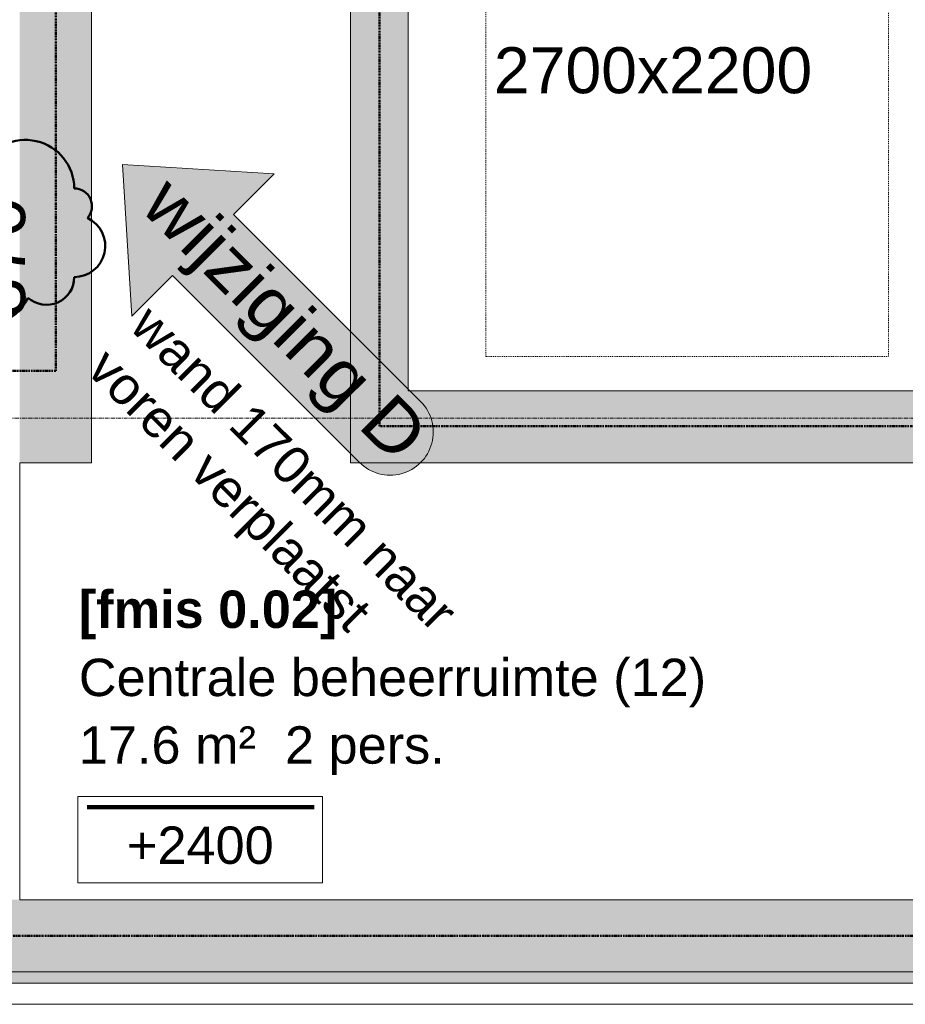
# Model space of a CAD drawing. Header units: millimetres. Extents: x 522 to 75900, y -25803 to 58941.
# Tile 12 of 134: x 14525 to 17603, y 20561 to 23986. Entities that reach past the tile are written whole.
import ezdxf

# ---------------------------------------------------------------- set-up
doc = ezdxf.new("R2010")
doc.units = ezdxf.units.MM
for name, pattern in [('BE_Brand', [10, 5, -2, 1, -2]), ('Dash', [6.349999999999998, 3.174999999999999, -3.174999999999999]), ('Dot', [4.7625, 0, -4.7625]), ('Grid Line', [22.224999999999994, 12.7, -3.174999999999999, 3.174999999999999, -3.174999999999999])]:
    doc.linetypes.add(name, pattern=pattern)
for name, color, linetype, lineweight in [('00_Algemeen', 7, 'Dot', 9), ('00_Algemeen-100', 7, 'Continuous', 9), ('22_Metselwerk', 7, 'Continuous', 9), ('30_Kozijnen-ramen-deuren', 7, 'Continuous', 9), ('42_Dekvloeren en vloersystemen', 7, 'Continuous', 9), ('42_Dekvloeren en vloersystemen_HATCH', 7, 'Continuous', 9)]:
    doc.layers.add(name, color=color, linetype=linetype, lineweight=lineweight)
doc.styles.add('Arial', font='arial.ttf', dxfattribs={"height": 179.9999999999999})
doc.styles.add('Arial_1', font='arial.ttf', dxfattribs={"height": 129.9999999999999})
doc.styles.add('Arial_2', font='arial.ttf', dxfattribs={"height": 159.9999999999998})
doc.styles.add('Arial_9', font='arial.ttf', dxfattribs={"width": 1.05, "height": 179.9999999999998})
doc.styles.add('Arial_B', font='arialbd.ttf', dxfattribs={"height": 129.9999999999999})
doc.dimstyles.new('1_8mm_continuous_mm_zwart_1', dxfattribs={"dimscale": 304.8, "dimtxt": 183.6466919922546, "dimasz": 0.3280839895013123, "dimexe": 0.3280839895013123, "dimexo": 0.0625, "dimgap": 0.1640419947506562, "dimtad": 1, "dimdec": 0, "dimzin": 0, "dimdsep": 46, "dimtxsty": 'Arial', "dimblk1": 'DOTBLANK', "dimblk2": 'DOTBLANK', "dimsah": 1, "dimcen": 0.09, "dimdle": 0.3280839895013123, "dimazin": 0, "dimtfac": 1, "dimtdec": 4, "dimtix": 1, "dimtmove": 2, "dimatfit": 3, "dimfxl": 0.3280839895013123, "dimfxlon": 1, "dimtvp": 1, "dimtolj": 1, "dimtzin": 0, "dimarcsym": 2})

# ---------------------------------------------------------------- blocks, each defined once
blk = doc.blocks.new('FRA_R12_AWT_CON_Betonwerk_R20_rvt-1-100 - Plattegrond - Begane grond')
at = {"layer": '22_Metselwerk', "true_color": 0xc0c0c0}
for points in [[(14585.43639127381, 22444.83188152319), (14774.99999999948, 22444.83188152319), (14774.99999999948, 25644.99999999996), (14524.9999999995, 25644.99999999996), (14524.9999999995, 22444.83188152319)], [(15874.99999999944, 22444.83188152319), (15874.99999999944, 25394.83188152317), (15674.99999999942, 25394.83188152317), (15674.99999999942, 22444.83188152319)], [(18274.99999999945, 22444.83188152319), (18274.99999999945, 22694.83188152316), (15874.99999999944, 22694.83188152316), (15874.99999999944, 22444.83188152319), (17022.45479347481, 22444.83188152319)], [(10155.00000000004, 20674.99999999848), (19244.99999999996, 20674.99999999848), (19244.99999999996, 20924.99999999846), (10155.00000000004, 20924.99999999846)]]:
    blk.add_hatch(color=9, dxfattribs=at).paths.add_polyline_path(points, flags=0)
at = {"layer": '42_Dekvloeren en vloersystemen_HATCH', "lineweight": 5, "true_color": 0xf5f5f5}
blk.add_hatch(color=7, dxfattribs=at).paths.add_polyline_path([(18580.1142857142, 20634.99999999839), (18599.99999999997, 20634.99999999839), (18599.99999999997, 20674.99999999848), (10400.00000000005, 20674.99999999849), (10400.00000000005, 20634.99999999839), (18120.00000000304, 20634.99999999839)], flags=0)
at = {"layer": '22_Metselwerk', "lineweight": 13}
for p, q in [((14774.99999999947, 22444.83188152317), (14774.99999999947, 25394.83188152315)), ((15674.9999999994, 25394.83188152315), (15674.9999999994, 22444.83188152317)), ((15874.99999999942, 22694.83188152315), (15874.99999999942, 25394.83188152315)), ((18074.99999999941, 22694.83188152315), (15874.99999999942, 22694.83188152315)), ((14524.99999999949, 22444.83188152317), (14774.99999999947, 22444.83188152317)), ((15674.9999999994, 22444.83188152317), (15874.99999999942, 22444.83188152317)), ((15874.99999999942, 22444.83188152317), (18274.99999999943, 22444.83188152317)), ((14774.99999999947, 20924.83188152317), (14524.99999999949, 20924.83188152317)), ((17920.00000000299, 20924.99999999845), (14774.99999999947, 20924.99999999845)), ((14774.99999999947, 20924.99999999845), (14774.99999999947, 20924.83188152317)), ((10155.00000000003, 20674.99999999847), (19244.99999999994, 20674.99999999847))]:
    blk.add_line(p, q, dxfattribs=at)
blk = doc.blocks.new('66_DO_lift_enkel - dagmaat 1100x2300_ cabine 1400x2400x2400 _personen_-9943608-100 - Plattegrond - Begane grond')
at = {"layer": '30_Kozijnen-ramen-deuren', "linetype": 'Dash', "lineweight": 18}
for p, q in [((894.6994425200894, 305.0000000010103), (894.6994425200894, 2705.00000000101)), ((894.6994425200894, 2705.00000000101), (2294.69944252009, 2705.00000000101)), ((2294.69944252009, 2705.00000000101), (2294.69944252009, 305.0000000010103)), ((2294.69944252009, 305.0000000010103), (894.6994425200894, 305.0000000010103))]:
    blk.add_line(p, q, dxfattribs=at)
at = {"layer": '30_Kozijnen-ramen-deuren', "lineweight": 18}
for p, q in [((1544.699442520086, 285.0000000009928), (944.6994425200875, 285.0000000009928)), ((944.6994425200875, 285.0000000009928), (944.6994425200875, 255.0000000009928)), ((1544.699442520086, 255.0000000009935), (1544.699442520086, 285.0000000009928)), ((2194.699442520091, 285.0000000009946), (2144.699442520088, 285.0000000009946)), ((2144.699442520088, 285.0000000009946), (2144.699442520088, 125.0000000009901)), ((2194.699442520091, 125.0000000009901), (2194.699442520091, 285.0000000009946)), ((944.6994425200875, 255.0000000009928), (1544.699442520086, 255.0000000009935)), ((2144.699442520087, 255.0000000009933), (1544.699442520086, 255.0000000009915)), ((1544.699442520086, 255.0000000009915), (1544.699442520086, 225.0000000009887)), ((2144.699442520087, 225.0000000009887), (2144.699442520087, 255.0000000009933)), ((1544.699442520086, 225.0000000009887), (2144.699442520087, 225.0000000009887)), ((1544.699442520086, 175.0000000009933), (944.6994425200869, 175.0000000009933)), ((944.6994425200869, 175.0000000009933), (944.6994425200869, 145.0000000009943)), ((2144.699442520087, 205.0000000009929), (1544.699442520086, 205.0000000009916)), ((1544.699442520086, 205.0000000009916), (1544.699442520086, 175.0000000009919)), ((1544.699442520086, 145.0000000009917), (1544.699442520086, 175.0000000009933)), ((1544.699442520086, 175.0000000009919), (2144.699442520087, 175.0000000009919)), ((2144.699442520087, 175.0000000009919), (2144.699442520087, 205.0000000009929)), ((944.6994425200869, 145.0000000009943), (1544.699442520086, 145.0000000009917)), ((1044.69944252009, 125.0000000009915), (994.6994425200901, 125.0000000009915)), ((994.6994425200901, 125.0000000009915), (994.6994425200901, -125.0000000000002)), ((2144.699442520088, 125.0000000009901), (2194.699442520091, 125.0000000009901)), ((2194.69944252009, 125.0000000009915), (2144.69944252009, 125.0000000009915)), ((2194.69944252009, -125.0000000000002), (2194.69944252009, 125.0000000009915)), ((1044.69944252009, -125.0000000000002), (1044.69944252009, 35.00000000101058)), ((2144.69944252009, 35.00000000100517), (2144.69944252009, -125.0000000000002)), ((994.6994425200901, -125.0000000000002), (1044.69944252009, -125.0000000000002)), ((2144.69944252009, -125.0000000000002), (2194.69944252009, -125.0000000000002))]:
    blk.add_line(p, q, dxfattribs=at)
at = {"layer": '30_Kozijnen-ramen-deuren'}
for p, q in [((2144.699442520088, 285.0000000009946), (1544.699442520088, 285.0000000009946)), ((944.6994425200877, 255.0000000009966), (944.6994425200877, 225.0000000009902)), ((944.6994425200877, 225.0000000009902), (1544.699442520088, 225.0000000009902)), ((1544.699442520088, 205.0000000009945), (944.6994425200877, 205.0000000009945)), ((944.6994425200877, 205.0000000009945), (944.6994425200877, 175.0000000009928)), ((944.6994425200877, 145.0000000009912), (944.6994425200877, 125.0000000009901)), ((1044.69944252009, 125.0000000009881), (2144.699442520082, 125.0000000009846)), ((1044.699442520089, 35.00000000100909), (1044.69944252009, 125.0000000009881)), ((2144.699442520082, 125.0000000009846), (2144.699442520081, 35.00000000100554)), ((2144.699442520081, 35.00000000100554), (1044.699442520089, 35.00000000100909)), ((1044.699442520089, -125), (2144.699442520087, -125)), ((2144.699442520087, -125), (1044.699442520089, -125))]:
    blk.add_line(p, q, dxfattribs=at)
blk = doc.blocks.new('00_TAG_ROOM_roomtag2 - 5_ volledig met plafondhoogte-11202087-100 - Plattegrond - Begane grond')
at = {"layer": '00_Algemeen', "linetype": 'Continuous'}
for p, q in [((0, -5.69999999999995), (0, -2.699999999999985)), ((0, -2.699999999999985), (8.500000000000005, -2.699999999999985)), ((8.500000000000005, -2.699999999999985), (8.500000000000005, -5.69999999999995)), ((0.3224206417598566, -3.010308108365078), (8.214623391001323, -3.010308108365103)), ((0.3224206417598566, -3.033076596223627), (8.214623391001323, -3.033076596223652)), ((0.3224206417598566, -3.061349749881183), (8.214623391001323, -3.061349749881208)), ((0.3224206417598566, -3.094566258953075), (8.214623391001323, -3.094566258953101)), ((0.3224206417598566, -3.122839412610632), (8.214623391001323, -3.122839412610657)), ((8.500000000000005, -5.69999999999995), (0, -5.69999999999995))]:
    blk.add_line(p, q, dxfattribs=at)
blk = doc.blocks.new('DIMBLOCK18-100 - Plattegrond - Begane grond')
at = {"layer": '00_Algemeen-100', "transparency": 16777216}
for p, q in [((14140.19706292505, 23284.83188152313), (14340.19706292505, 23284.83188152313)), ((14240.19706292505, 23284.83188152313), (14140.19706292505, 23284.83188152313)), ((14240.19706292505, 22914.8318815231), (14240.19706292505, 23284.83188152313)), ((14140.19706292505, 22914.8318815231), (14340.19706292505, 22914.8318815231)), ((14240.19706292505, 22914.8318815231), (14140.19706292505, 22914.8318815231))]:
    blk.add_line(p, q, dxfattribs=at)
for centre in [(14240.19706292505, 23284.83188152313), (14240.19706292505, 22914.8318815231)]:
    blk.add_circle(centre, 49.99999999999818, dxfattribs=at)
at = {"layer": '00_Algemeen-100', "color": 0, "transparency": 16777216, "insert": (14363.87549280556, 22949.52315230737), "char_height": 180, "width": 498.3888687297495, "attachment_point": 1, "rotation": 90, "line_spacing_factor": 0.9417779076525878, "style": 'Arial'}
blk.add_mtext('370', dxfattribs=at)
blk = doc.blocks.new('_DotBlank')
at = {"color": 0, "linetype": 'ByBlock', "lineweight": -2}
blk.add_line((-0.5, 0), (-1, 0), dxfattribs=at)
blk.add_circle((0, 0), 0.5, dxfattribs=at)
blk = doc.blocks.new('Family - ___-11270785-100 - Plattegrond - Begane grond')
at = {"layer": '00_Algemeen', "color": 1, "linetype": 'Continuous', "lineweight": 50, "true_color": 0xff0000}
for centre, radius, start, end in [((12616.2017485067, 23398.93343722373), 168.834608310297, 0, 154.791234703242), ((13098.58634367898, 23398.93343722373), 168.8346083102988, 0, 154.7912347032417), ((13580.97093885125, 23398.93343722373), 168.8346083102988, 0, 154.7912347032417), ((14063.35553402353, 23398.93343722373), 168.8346083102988, 0, 154.7912347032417), ((14545.74012919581, 23398.93343722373), 168.8346083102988, 0, 154.7912347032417), ((12399.12868067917, 23398.93343722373), 96.47691903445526, 48.1896851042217, 180), ((12881.51327585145, 23398.93343722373), 96.47691903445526, 48.1896851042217, 180), ((13363.89787102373, 23398.93343722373), 96.47691903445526, 48.1896851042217, 180), ((13846.28246619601, 23398.93343722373), 96.47691903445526, 48.1896851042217, 180), ((14328.66706136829, 23398.93343722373), 96.47691903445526, 48.1896851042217, 180), ((12302.65176164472, 23291.09789272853), 107.8355444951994, 90, 244.7912347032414), ((14714.57473750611, 23337.31312608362), 61.62031114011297, 318.1896851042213, 90), ((14714.57473750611, 23198.66742601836), 107.8355444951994, 269.9999999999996, 64.79123470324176), ((12302.65176164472, 23152.45219266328), 61.62031114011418, 138.1896851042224, 269.9999999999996), ((12471.48636995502, 23090.83188152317), 168.8346083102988, 180, 334.7912347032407), ((12688.55943778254, 23090.83188152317), 96.47691903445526, 228.1896851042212, 0), ((12953.87096512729, 23090.83188152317), 168.8346083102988, 180, 334.7912347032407), ((13170.94403295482, 23090.83188152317), 96.47691903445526, 228.1896851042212, 0), ((13436.25556029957, 23090.83188152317), 168.8346083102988, 180, 334.7912347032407), ((13653.3286281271, 23090.83188152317), 96.47691903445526, 228.1896851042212, 0), ((13918.64015547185, 23090.83188152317), 168.8346083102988, 180, 334.7912347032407), ((14135.71322329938, 23090.83188152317), 96.47691903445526, 228.1896851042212, 0), ((14401.02475064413, 23090.83188152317), 168.8346083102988, 180, 334.7912347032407), ((14618.09781847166, 23090.83188152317), 96.47691903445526, 228.1896851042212, 0)]:
    blk.add_arc(centre, radius, start, end, dxfattribs=at)
blk = doc.blocks.new('00_TAG-RC_revisiepijl - ZO-10871469-100 - Plattegrond - Begane grond')
at = {"layer": '00_Algemeen', "linetype": 'Continuous', "true_color": 0xfefefe}
h = blk.add_hatch(color=7, dxfattribs=at)
edge = h.paths.add_edge_path(flags=0)
edge.add_line((1.739531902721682, -3.860852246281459), (0.3235324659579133, -5.276851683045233))
edge.add_line((0.3235324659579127, -5.276851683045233), (1.060262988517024e-13, -1.740829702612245e-13))
edge.add_line((1.057487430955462e-13, -1.723704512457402e-13), (5.276851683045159, -0.3235324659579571))
edge.add_line((5.27685168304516, -0.3235324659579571), (3.860852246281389, -1.739531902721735))
edge.add_line((3.860852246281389, -1.739531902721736), (10.36696625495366, -8.245645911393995))
edge.add_arc((9.306306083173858, -9.306306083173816), 1.50000000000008, -134.9999999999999, 45.000000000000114, ccw=False)
edge.add_line((8.245645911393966, -10.36696625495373), (1.739531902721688, -3.860852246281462))
at = {"layer": '00_Algemeen', "linetype": 'Continuous'}
for p, q in [((5.276851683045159, -0.3235324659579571), (1.057487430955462e-13, -1.723704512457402e-13)), ((1.06013114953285e-13, -1.739566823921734e-13), (0.3235324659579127, -5.276851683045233)), ((3.860852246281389, -1.739531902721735), (5.27685168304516, -0.3235324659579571)), ((10.36696625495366, -8.245645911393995), (3.860852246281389, -1.739531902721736)), ((0.3235324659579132, -5.276851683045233), (1.739531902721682, -3.860852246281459)), ((1.739531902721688, -3.860852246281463), (8.245645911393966, -10.36696625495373))]:
    blk.add_line(p, q, dxfattribs=at)
blk.add_arc((9.306306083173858, -9.306306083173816), 1.50000000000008, 224.9999999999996, 44.99999999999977, dxfattribs=at)

msp = doc.modelspace()

# ---------------------------------------------------------------- linework, layer by layer
at = {"layer": '00_Algemeen', "color": 82, "linetype": 'BE_Brand', "lineweight": 50, "true_color": 0x46cc0d}
for p, q in [((14649.99999999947, 25519.83188152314), (14649.99999999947, 22764.8318815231)), ((15774.99999999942, 22571.91594076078), (15774.99999999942, 25519.83188152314)), ((14649.99999999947, 22764.8318815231), (10124.99999999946, 22764.83188152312)), ((18174.99999999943, 22571.91594076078), (15774.99999999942, 22571.91594076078)), ((19077.49999999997, 20799.99999999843), (10124.99999999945, 20799.99999999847))]:
    msp.add_line(p, q, dxfattribs=at)
at = {"layer": '00_Algemeen', "color": 16, "linetype": 'Grid Line', "true_color": 0x800000}
msp.add_line((5086.254356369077, 22599.99999999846), (57181.38841817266, 22599.9999999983), dxfattribs=at)
at = {"layer": '00_Algemeen', "linetype": 'Continuous', "lineweight": 18}
msp.add_line((14525.00000000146, 22444.99999999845), (14525.00000000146, 20924.83188152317), dxfattribs=at)
at = {"layer": '42_Dekvloeren en vloersystemen', "color": 7, "true_color": 0xffffff}
for p, q in [((14524.99999999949, 20924.99999999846), (14774.99999999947, 20924.99999999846)), ((24794.99999985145, 20634.99999999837), (10124.99999999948, 20634.99999999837)), ((24794.99999985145, 20561.49999999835), (10124.99999999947, 20561.49999999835))]:
    msp.add_line(p, q, dxfattribs=at)

# ---------------------------------------------------------------- block references
at = {"lineweight": 5}
msp.add_blockref('FRA_R12_AWT_CON_Betonwerk_R20_rvt-1-100 - Plattegrond - Begane grond', (0, 0), dxfattribs=at)
at = {"layer": '00_Algemeen', "color": 1, "linetype": 'Continuous', "lineweight": 50, "true_color": 0xff0000}
msp.add_blockref('Family - ___-11270785-100 - Plattegrond - Begane grond', (0, 0), dxfattribs=at)
at = {"layer": '00_Algemeen', "linetype": 'Continuous', "xscale": 99.99999999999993, "yscale": 99.99999999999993, "zscale": 99.99999999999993}
for name, p in [('00_TAG-RC_revisiepijl - ZO-10871469-100 - Plattegrond - Begane grond', (14881.79090264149, 23482.3766040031)), ('00_TAG_ROOM_roomtag2 - 5_ volledig met plafondhoogte-11202087-100 - Plattegrond - Begane grond', (14727.49852250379, 21553.81242629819))]:
    msp.add_blockref(name, p, dxfattribs=at)
at = {"layer": '30_Kozijnen-ramen-deuren', "rotation": 180}
msp.add_blockref('66_DO_lift_enkel - dagmaat 1100x2300_ cabine 1400x2400x2400 _personen_-9943608-100 - Plattegrond - Begane grond', (18439.66944546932, 25519.8318815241), dxfattribs=at)

# ---------------------------------------------------------------- texts
at = {"layer": '00_Algemeen', "linetype": 'Continuous', "attachment_point": 1}
for s, insert, char_height, width, style in [('2700x2200', (16173.09956632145, 23890.14276128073), 159.9999999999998, 1346.834999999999, 'Arial_2'), ('Centrale beheerruimte (12)', (14730.51162256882, 21763.438833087), 129.9999999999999, 2613.501249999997, 'Arial_1'), ('17.6 m²', (14730.51162256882, 21528.39276254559), 129.9999999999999, 737.5524999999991, 'Arial_1'), ('17.6 m²  2 pers.', (14730.51162256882, 21528.39276254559), 129.9999999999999, 1539.239999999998, 'Arial_1'), ('+2400', (14897.6497485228, 21179.88705407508), 129.9999999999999, 609.2824999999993, 'Arial_1')]:
    msp.add_mtext(s, dxfattribs=dict(at, insert=insert, char_height=char_height, width=width, style=style))
for s, insert, char_height, width, rotation, style in [('wijziging D', (15066.02609819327, 23456.08422151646), 179.9999999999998, 1473.100781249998, 315.0000000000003, 'Arial_9'), ('wand 170mm naar', (14994.10791928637, 23004.8205192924), 129.9999999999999, 1787.763124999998, 314.9999999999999, 'Arial_1'), ('voren verplaatst', (14844.43698393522, 22855.14958394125), 129.9999999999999, 1547.256874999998, 314.9999999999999, 'Arial_1')]:
    msp.add_mtext(s, dxfattribs=dict(at, insert=insert, char_height=char_height, width=width, rotation=rotation, style=style))
at = {"layer": '00_Algemeen', "color": 5, "linetype": 'Continuous', "true_color": 0x0000ff, "insert": (14730.51162256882, 22000.44445232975), "char_height": 129.9999999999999, "width": 1098.311874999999, "attachment_point": 1, "style": 'Arial_B'}
msp.add_mtext('[fmis 0.02]', dxfattribs=at)

# ---------------------------------------------------------------- dimensions: what is measured, and where the dimension line sits
at = {"layer": '00_Algemeen', "linetype": 'Continuous'}
dim = msp.add_linear_dim(base=(14240.19706292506, 23284.83188152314), p1=(14140.19706292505, 22914.8318815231), p2=(14140.19706292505, 23284.83188152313), angle=89.99999999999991, dimstyle='1_8mm_continuous_mm_zwart_1', override={"dimpost": '<>', "dimfxl": 370.0000000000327}, dxfattribs=at)
dim.commit()
dim.dimension.update_dxf_attribs({"geometry": 'DIMBLOCK18-100 - Plattegrond - Begane grond', "text_midpoint": (14483.87549280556, 23198.71758667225), "dimtype": 160, "text_rotation": 89.99999999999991})

doc.saveas('drawing.dxf')
